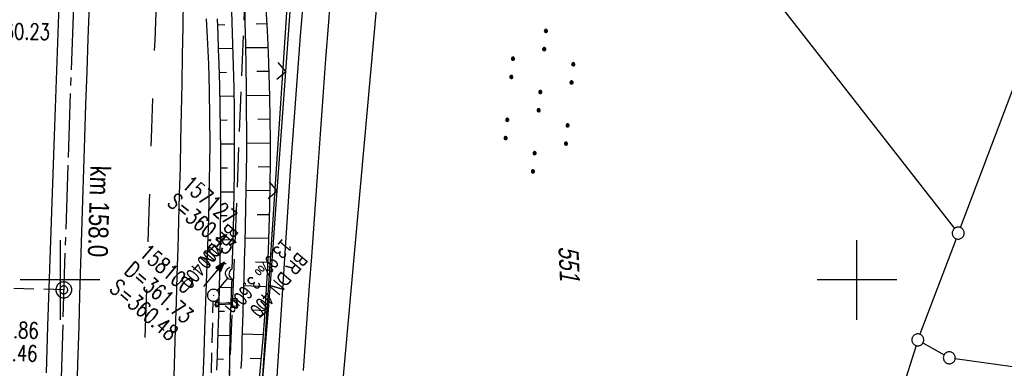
# Model space of a CAD drawing. Extents: x 510579 to 511204, y 466954 to 468018.
# Tile 34 of 48: x 510995 to 511119, y 467489 to 467533. Entities that reach past the tile are written whole.
import ezdxf

# ---------------------------------------------------------------- set-up
doc = ezdxf.new("R2010")
doc.units = 0
doc.header["$LTSCALE"] = 10
doc.header["$MEASUREMENT"] = 0
for name, pattern in [('ACHSE', [5.5, 4, -0.5, 0.5, -0.5]), ('LT00', [0]), ('LT02', [0.4, 0.2, -0.2]), ('LT05', [0.7, 0.5, -0.2]), ('LT12', [0.4, 0.3, -0.1]), ('LT17', [0.15, 0.1, -0.05]), ('STRICHLINIE2', [0.375, 0.25, -0.125])]:
    doc.linetypes.add(name, pattern=pattern)
doc.layers.get('0').update_dxf_attribs({"linetype": 'LT00'})
for name, color, linetype in [('--EK_FBR', 1, 'LT00'), ('--EK_Halt-Pfeil', 4, 'LT00'), ('--EK_Haltung', 7, 'STRICHLINIE2'), ('--EK_Haltung-Text', 140, 'LT00'), ('--EK_Schacht-Text', 5, 'LT00'), ('--EK_ST-93-1', 30, 'LT17'), ('--EL_DFK_AB_L', 21, 'LT00'), ('--EL_Halt-Pfeil', 4, 'LT00'), ('--EL_Haltung', 182, 'STRICHLINIE2'), ('--EL_Haltung-Text', 182, 'LT00'), ('-AX-093', 35, 'ACHSE'), ('-ST-93-1', 250, 'LT00'), ('-ST-93-5', 250, 'LT00'), ('DFK_AB_L', 21, 'LT00'), ('DFK_FLUR_NR', 250, 'LT00'), ('DFK_GZPKT', 250, 'LT00'), ('DFK_KATASTER', 250, 'LT00'), ('DFK_NUTZUNG', 250, 'LT00'), ('DL', 182, 'LT12'), ('DL_PFEIL', 201, 'LT00'), ('DL_TEXT', 182, 'LT00'), ('LSG', 61, 'LT05'), ('V100_AFBR_BAB', 250, 'LT00'), ('V100_BOESCH', 250, 'LT00'), ('V100_BOSCHUNG', 250, 'LT00'), ('V100_GRABEN', 250, 'LT00'), ('V100_KA_PRUF', 182, 'LT00'), ('V100_LD_MARK', 250, 'LT00'), ('V100_LG_MARK', 250, 'LT02'), ('V100_RASTER', 250, 'LT00'), ('V100_SCHILD_K', 1, 'LT00'), ('V100_UK_DURCH', 182, 'LT00'), ('V100_ZAUN', 40, 'LT00')]:
    doc.layers.add(name, color=color, linetype=linetype)
doc.styles.add('Arial Fett', font='txt', dxfattribs={"width": 0.8})
doc.styles.add('Haltungsbeschriftung', font='ARIAL.TTF', dxfattribs={"width": 0.75})
doc.styles.add('schachtbeschriftung', font='romans.shx', dxfattribs={"width": 0.75, "height": 2})
doc.styles.get("Standard").update_dxf_attribs({"font": 'ARIAL.TTF'})

# ---------------------------------------------------------------- blocks, each defined once
blk = doc.blocks.new('SYMB7010')
at = {"color": 0, "linetype": 'ByBlock'}
for points in [[(-0.031408, 0.499213), (-0.093728, 0.49134), (-0.15457, 0.475719), (-0.212975, 0.452595), (-0.268021, 0.422333), (-0.31884, 0.385411), (-0.36463, 0.342411), (-0.40467, 0.29401), (-0.438329, 0.240973), (-0.465074, 0.184136), (-0.484486, 0.124395), (-0.496256, 0.062692), (-0.5002, 0)], [(-0.5002, 0), (-0.496256, -0.062692), (-0.484486, -0.124395), (-0.465075, -0.184136), (-0.438329, -0.240973), (-0.404671, -0.29401), (-0.36463, -0.342411), (-0.31884, -0.385411), (-0.268021, -0.422333), (-0.212975, -0.452595), (-0.154571, -0.475719), (-0.093728, -0.49134), (-0.031408, -0.499213), (0.031408, -0.499213)], [(0.5002, 0), (0.496256, 0.062692), (0.484485, 0.124395), (0.465074, 0.184136), (0.438329, 0.240973), (0.40467, 0.29401), (0.36463, 0.342411), (0.31884, 0.385411), (0.268021, 0.422333), (0.212975, 0.452595), (0.15457, 0.475719), (0.093728, 0.49134), (0.031408, 0.499213), (-0.031408, 0.499213)], [(0.031408, -0.499213), (0.093728, -0.491341), (0.15457, -0.475719), (0.212975, -0.452595), (0.268021, -0.422333), (0.31884, -0.385411), (0.36463, -0.342411), (0.404671, -0.294011), (0.438329, -0.240974), (0.465075, -0.184136), (0.484486, -0.124395), (0.496256, -0.062692), (0.500201, 0)]]:
    blk.add_lwpolyline(points, dxfattribs=at)
blk = doc.blocks.new('SYMB7110')
at = {"color": 0, "linetype": 'ByBlock'}
for p, q in [((-0.515, 0.392919), (-0.515, 0.367081)), ((-0.51, 0.362895), (-0.51, 0.397105)), ((-0.505, 0.399164), (-0.505, 0.360836)), ((-0.5, 0.360204), (-0.5, 0.399796)), ((-0.495, 0.399164), (-0.495, 0.360836)), ((-0.49, 0.362895), (-0.49, 0.397105)), ((-0.485, 0.392919), (-0.485, 0.367081)), ((-0.48, 0.379874), (-0.48, 0.380145)), ((-0.285, 0.392919), (-0.285, 0.367081)), ((-0.28, 0.362895), (-0.28, 0.397105)), ((-0.275, 0.399164), (-0.275, 0.360836)), ((-0.27, 0.360204), (-0.27, 0.399796)), ((-0.265, 0.399164), (-0.265, 0.360836)), ((-0.26, 0.362895), (-0.26, 0.397105)), ((-0.255, 0.392919), (-0.255, 0.367081)), ((-0.25, 0.379874), (-0.25, 0.380146)), ((0.255, 0.392919), (0.255, 0.367081)), ((0.26, 0.362895), (0.26, 0.397105)), ((0.265, 0.399164), (0.265, 0.360836)), ((0.27, 0.360204), (0.27, 0.399796)), ((0.275, 0.399164), (0.275, 0.360836)), ((0.28, 0.362895), (0.28, 0.397105)), ((0.285, 0.392919), (0.285, 0.367081)), ((0.29, 0.379874), (0.29, 0.380145)), ((0.485, 0.392919), (0.485, 0.367081)), ((0.49, 0.362895), (0.49, 0.397105)), ((0.495, 0.399164), (0.495, 0.360836)), ((0.5, 0.360204), (0.5, 0.399796)), ((0.505, 0.399164), (0.505, 0.360836)), ((0.51, 0.362895), (0.51, 0.397105)), ((0.515, 0.392919), (0.515, 0.367081)), ((0.52, 0.379874), (0.52, 0.380146)), ((-0.9, 0.012919), (-0.9, -0.012919)), ((-0.895, -0.017106), (-0.895, 0.017105)), ((-0.89, 0.019164), (-0.89, -0.019164)), ((-0.885, -0.019797), (-0.885, 0.019796)), ((-0.88, 0.019164), (-0.88, -0.019164)), ((-0.875, -0.017106), (-0.875, 0.017105)), ((-0.87, 0.012919), (-0.87, -0.012919)), ((-0.865, -0.000126), (-0.865, 0.000145)), ((-0.67, 0.012919), (-0.67, -0.012919)), ((-0.665, -0.017106), (-0.665, 0.017105)), ((-0.66, 0.019164), (-0.66, -0.019164)), ((-0.655, -0.019797), (-0.655, 0.019796)), ((-0.65, 0.019164), (-0.65, -0.019164)), ((-0.645, -0.017106), (-0.645, 0.017105)), ((-0.64, 0.012919), (-0.64, -0.012919)), ((-0.635, -0.000126), (-0.635, 0.000145)), ((-0.13, 0.012919), (-0.13, -0.012919)), ((-0.125, -0.017105), (-0.125, 0.017105)), ((-0.12, 0.019164), (-0.12, -0.019164)), ((-0.115, -0.019796), (-0.115, 0.019796)), ((-0.11, 0.019164), (-0.11, -0.019164)), ((-0.105, -0.017105), (-0.105, 0.017105)), ((-0.1, 0.012919), (-0.1, -0.012919)), ((-0.095, -0.000126), (-0.095, 0.000146)), ((0.1, 0.012919), (0.1, -0.012919)), ((0.105, -0.017105), (0.105, 0.017105)), ((0.11, 0.019164), (0.11, -0.019164)), ((0.115, -0.019796), (0.115, 0.019796)), ((0.12, 0.019164), (0.12, -0.019164)), ((0.125, -0.017105), (0.125, 0.017105)), ((0.13, 0.012919), (0.13, -0.012919)), ((0.135, -0.000126), (0.135, 0.000146)), ((0.64, 0.012919), (0.64, -0.012919)), ((0.645, -0.017105), (0.645, 0.017105)), ((0.65, 0.019164), (0.65, -0.019164)), ((0.655, -0.019796), (0.655, 0.019796)), ((0.66, 0.019164), (0.66, -0.019164)), ((0.665, -0.017105), (0.665, 0.017105)), ((0.67, 0.012919), (0.67, -0.012919)), ((0.675, -0.000126), (0.675, 0.000146)), ((0.87, 0.012919), (0.87, -0.012919)), ((0.875, -0.017105), (0.875, 0.017105)), ((0.88, 0.019164), (0.88, -0.019164)), ((0.885, -0.019796), (0.885, 0.019796)), ((0.89, 0.019164), (0.89, -0.019164)), ((0.895, -0.017105), (0.895, 0.017105)), ((0.9, 0.012919), (0.9, -0.012919)), ((0.905, -0.000126), (0.905, 0.000146)), ((-0.515, -0.367081), (-0.515, -0.392919)), ((-0.51, -0.397105), (-0.51, -0.362895)), ((-0.505, -0.360836), (-0.505, -0.399164)), ((-0.5, -0.399796), (-0.5, -0.360204)), ((-0.495, -0.360836), (-0.495, -0.399164)), ((-0.49, -0.397106), (-0.49, -0.362895)), ((-0.485, -0.367081), (-0.485, -0.392919)), ((-0.285, -0.367081), (-0.285, -0.392919)), ((-0.28, -0.397105), (-0.28, -0.362895)), ((-0.275, -0.360836), (-0.275, -0.399164)), ((-0.27, -0.399796), (-0.27, -0.360204)), ((-0.265, -0.360836), (-0.265, -0.399164)), ((-0.26, -0.397105), (-0.26, -0.362895)), ((-0.255, -0.367081), (-0.255, -0.392919)), ((0.255, -0.367081), (0.255, -0.392919)), ((0.26, -0.397105), (0.26, -0.362895)), ((0.265, -0.360836), (0.265, -0.399164)), ((0.27, -0.399796), (0.27, -0.360204)), ((0.275, -0.360836), (0.275, -0.399164)), ((0.28, -0.397105), (0.28, -0.362895)), ((0.285, -0.367081), (0.285, -0.392919)), ((0.485, -0.367081), (0.485, -0.392919)), ((0.49, -0.397105), (0.49, -0.362895)), ((0.495, -0.360836), (0.495, -0.399164)), ((0.5, -0.399796), (0.5, -0.360204)), ((0.505, -0.360836), (0.505, -0.399164)), ((0.51, -0.397105), (0.51, -0.362895)), ((0.515, -0.367081), (0.515, -0.392919)), ((-0.48, -0.380126), (-0.48, -0.379855)), ((-0.25, -0.380126), (-0.25, -0.379855)), ((0.29, -0.380126), (0.29, -0.379855)), ((0.52, -0.380126), (0.52, -0.379855))]:
    blk.add_line(p, q, dxfattribs=at)
for points in [[(-0.48, 0.38), (-0.481981, 0.388678), (-0.48753, 0.395637), (-0.49555, 0.399499), (-0.50445, 0.399499), (-0.51247, 0.395637), (-0.518019, 0.388678), (-0.52, 0.38), (-0.518019, 0.371322), (-0.51247, 0.364363), (-0.50445, 0.360501), (-0.49555, 0.360501), (-0.48753, 0.364363), (-0.481981, 0.371322), (-0.48, 0.38)], [(-0.25, 0.38), (-0.251981, 0.388678), (-0.25753, 0.395637), (-0.26555, 0.399499), (-0.27445, 0.399499), (-0.28247, 0.395637), (-0.288019, 0.388678), (-0.29, 0.38), (-0.288019, 0.371322), (-0.28247, 0.364363), (-0.27445, 0.360501), (-0.26555, 0.360501), (-0.25753, 0.364363), (-0.251981, 0.371322), (-0.25, 0.38)], [(0.29, 0.38), (0.288019, 0.388678), (0.28247, 0.395637), (0.27445, 0.399499), (0.26555, 0.399499), (0.25753, 0.395637), (0.251981, 0.388678), (0.25, 0.38), (0.251981, 0.371322), (0.25753, 0.364363), (0.26555, 0.360501), (0.27445, 0.360501), (0.28247, 0.364363), (0.288019, 0.371322), (0.29, 0.38)], [(0.52, 0.38), (0.518019, 0.388678), (0.51247, 0.395637), (0.50445, 0.399499), (0.495549, 0.399499), (0.48753, 0.395637), (0.481981, 0.388678), (0.48, 0.38), (0.481981, 0.371322), (0.48753, 0.364363), (0.495549, 0.360501), (0.50445, 0.360501), (0.51247, 0.364363), (0.518019, 0.371322), (0.52, 0.38)], [(-0.865, 0), (-0.866981, 0.008678), (-0.87253, 0.015637), (-0.88055, 0.019498), (-0.88945, 0.019498), (-0.89747, 0.015637), (-0.903019, 0.008678), (-0.905, 0)], [(-0.905, 0), (-0.903019, -0.008678), (-0.89747, -0.015637), (-0.88945, -0.019499), (-0.88055, -0.019499), (-0.87253, -0.015637), (-0.866981, -0.008678), (-0.865, 0)], [(-0.635, 0), (-0.636981, 0.008678), (-0.64253, 0.015637), (-0.65055, 0.019498), (-0.65945, 0.019498), (-0.66747, 0.015637), (-0.673019, 0.008678), (-0.675, 0)], [(-0.675, 0), (-0.673019, -0.008678), (-0.66747, -0.015637), (-0.65945, -0.019499), (-0.65055, -0.019499), (-0.64253, -0.015637), (-0.636981, -0.008678), (-0.635, 0)], [(-0.095, 0), (-0.096981, 0.008678), (-0.10253, 0.015637), (-0.11055, 0.019499), (-0.11945, 0.019499), (-0.12747, 0.015637), (-0.133019, 0.008678), (-0.135, 0)], [(-0.135, 0), (-0.133019, -0.008678), (-0.12747, -0.015637), (-0.11945, -0.019499), (-0.11055, -0.019499), (-0.10253, -0.015637), (-0.096981, -0.008678), (-0.095, 0)], [(0.135, 0), (0.133019, 0.008678), (0.12747, 0.015637), (0.11945, 0.019499), (0.11055, 0.019499), (0.10253, 0.015637), (0.096981, 0.008678), (0.095, 0)], [(0.095, 0), (0.096981, -0.008678), (0.10253, -0.015637), (0.11055, -0.019499), (0.11945, -0.019499), (0.12747, -0.015637), (0.133019, -0.008678), (0.135, 0)], [(0.675, 0), (0.673019, 0.008678), (0.66747, 0.015637), (0.65945, 0.019499), (0.65055, 0.019499), (0.64253, 0.015637), (0.636981, 0.008678), (0.635, 0)], [(0.635, 0), (0.636981, -0.008678), (0.64253, -0.015637), (0.65055, -0.019499), (0.65945, -0.019499), (0.66747, -0.015637), (0.673019, -0.008678), (0.675, 0)], [(0.905, 0), (0.903019, 0.008678), (0.89747, 0.015637), (0.88945, 0.019499), (0.88055, 0.019499), (0.87253, 0.015637), (0.866981, 0.008678), (0.865, 0)], [(0.865, 0), (0.866981, -0.008678), (0.87253, -0.015637), (0.88055, -0.019499), (0.88945, -0.019499), (0.89747, -0.015637), (0.903019, -0.008678), (0.905, 0)], [(-0.48, -0.38), (-0.481981, -0.371322), (-0.48753, -0.364363), (-0.49555, -0.360501), (-0.50445, -0.360501), (-0.51247, -0.364363), (-0.518019, -0.371322), (-0.52, -0.38), (-0.518019, -0.388678), (-0.51247, -0.395637), (-0.50445, -0.399499), (-0.49555, -0.399499), (-0.48753, -0.395637), (-0.481981, -0.388678), (-0.48, -0.38)], [(-0.25, -0.38), (-0.251981, -0.371322), (-0.25753, -0.364363), (-0.26555, -0.360501), (-0.27445, -0.360501), (-0.28247, -0.364363), (-0.288019, -0.371322), (-0.29, -0.38), (-0.288019, -0.388678), (-0.28247, -0.395637), (-0.27445, -0.399499), (-0.26555, -0.399499), (-0.25753, -0.395637), (-0.251981, -0.388678), (-0.25, -0.38)], [(0.29, -0.38), (0.288019, -0.371322), (0.28247, -0.364363), (0.27445, -0.360501), (0.26555, -0.360501), (0.25753, -0.364363), (0.251981, -0.371322), (0.25, -0.38), (0.251981, -0.388678), (0.25753, -0.395637), (0.26555, -0.399499), (0.27445, -0.399499), (0.28247, -0.395637), (0.288019, -0.388678), (0.29, -0.38)], [(0.52, -0.38), (0.518019, -0.371322), (0.51247, -0.364363), (0.50445, -0.360501), (0.495549, -0.360501), (0.48753, -0.364363), (0.481981, -0.371322), (0.48, -0.38), (0.481981, -0.388678), (0.48753, -0.395637), (0.495549, -0.399499), (0.50445, -0.399499), (0.51247, -0.395637), (0.518019, -0.388678), (0.52, -0.38)]]:
    blk.add_lwpolyline(points, dxfattribs=at)
blk = doc.blocks.new('SYMB0003')
at = {"color": 0, "linetype": 'ByBlock'}
for p, q in [((-0.015712, 0), (0.010166, 0.012015)), ((0, -0.021257), (-0.015712, 0)), ((0.010166, 0.012015), (0, -0.021257))]:
    blk.add_line(p, q, dxfattribs=at)
for points in [[(-0.031395, 0.499013), (-0.093691, 0.491144), (-0.154509, 0.475528), (-0.21289, 0.452414), (-0.267913, 0.422164), (-0.318712, 0.385257), (-0.364484, 0.342274), (-0.404509, 0.293893), (-0.438154, 0.240877), (-0.464888, 0.184062), (-0.484292, 0.124345), (-0.496058, 0.062667), (-0.5, 0)], [(-0.5, 0), (-0.496058, -0.062667), (-0.484292, -0.124345), (-0.464888, -0.184062), (-0.438154, -0.240877), (-0.404509, -0.293893), (-0.364485, -0.342274), (-0.318712, -0.385257), (-0.267914, -0.422164), (-0.21289, -0.452414), (-0.154509, -0.475529), (-0.093691, -0.491144), (-0.031395, -0.499014), (0.031395, -0.499014)], [(0.5, 0), (0.496057, 0.062667), (0.484292, 0.124345), (0.464888, 0.184062), (0.438153, 0.240877), (0.404509, 0.293893), (0.364484, 0.342274), (0.318712, 0.385257), (0.267913, 0.422164), (0.21289, 0.452414), (0.154509, 0.475528), (0.093691, 0.491144), (0.031395, 0.499013), (-0.031395, 0.499013)], [(0.031395, -0.499014), (0.093691, -0.491144), (0.154509, -0.475529), (0.21289, -0.452414), (0.267914, -0.422164), (0.318712, -0.385257), (0.364485, -0.342274), (0.404509, -0.293893), (0.438154, -0.240877), (0.464889, -0.184062), (0.484292, -0.124345), (0.496058, -0.062667), (0.5, 0)]]:
    blk.add_lwpolyline(points, dxfattribs=at)
blk = doc.blocks.new('SYMB1263')
at = {"color": 0, "linetype": 'ByBlock'}
for p, q in [((0.014231, 0.098982), (-0.014231, 0.098982)), ((-0.014231, -0.098982), (0.014232, -0.098982))]:
    blk.add_line(p, q, dxfattribs=at)
for points in [[(0, 0.1), (0, 0.75), (0.18, 0.75), (0.18, 1), (-0.18, 1), (-0.18, 0.75), (0, 0.75)], [(-0.014231, 0.098982), (-0.041542, 0.090963), (-0.065486, 0.075575), (-0.084125, 0.054064), (-0.095949, 0.028173), (-0.1, 0)], [(-0.1, 0), (-0.095949, -0.028173), (-0.084125, -0.054064), (-0.065486, -0.075575), (-0.041541, -0.090963), (-0.014231, -0.098982)], [(0.1, 0), (0.095949, 0.028173), (0.084125, 0.054064), (0.065486, 0.075575), (0.041541, 0.090963), (0.014231, 0.098982)], [(0.014232, -0.098982), (0.041542, -0.090963), (0.065486, -0.075575), (0.084125, -0.054064), (0.095949, -0.028173), (0.1, 0)]]:
    blk.add_lwpolyline(points, dxfattribs=at)
blk = doc.blocks.new('SYMB0024')
at = {"color": 0, "linetype": 'ByBlock'}
for p, q in [((-0.5, 0.5), (0, 0)), ((0, 0), (0.5, 0.5))]:
    blk.add_line(p, q, dxfattribs=at)
blk = doc.blocks.new('SYMB1107')
at = {"color": 0, "linetype": 'ByBlock'}
for points in [[(-0.2, 0), (-0.196157, 0.039018), (-0.184776, 0.076537), (-0.166294, 0.111114), (-0.141421, 0.141421), (-0.111114, 0.166294), (-0.076537, 0.184776), (-0.039018, 0.196157), (0, 0.2)], [(0, 0.2), (0.039018, 0.196157), (0.076537, 0.184776), (0.111114, 0.166294), (0.141421, 0.141421), (0.166294, 0.111114), (0.184776, 0.076537), (0.196157, 0.039018), (0.2, 0)]]:
    blk.add_lwpolyline(points, dxfattribs=at)
blk = doc.blocks.new('SYMB0070')
at = {"color": 0, "linetype": 'ByBlock'}
for p, q in [((-0.5, 0), (0.2, 0)), ((0.5, 0), (0.2, 0.1)), ((0.2, 0.1), (0.2, 0)), ((0.468, 0), (0.21, 0.086)), ((0.21, 0.086), (0.21, -0.086)), ((0.21, -0.086), (0.468, 0)), ((0.22, -0.072), (0.437, 0)), ((0.23, -0.058), (0.405, 0)), ((0.24, -0.045), (0.374, 0)), ((0.342, 0), (0.25, 0.031)), ((0.25, 0.031), (0.25, -0.031)), ((0.25, -0.031), (0.342, 0)), ((0.26, -0.017), (0.31, 0)), ((0.27, -0.003), (0.279, 0))]:
    blk.add_line(p, q, dxfattribs=at)
for points in [[(0.2, 0), (0.2, -0.1), (0.5, 0)], [(0.437, 0), (0.22, 0.072), (0.22, -0.072)], [(0.405, 0), (0.23, 0.058), (0.23, -0.058)], [(0.374, 0), (0.24, 0.045), (0.24, -0.045)], [(0.31, 0), (0.26, 0.017), (0.26, -0.017)], [(0.279, 0), (0.27, 0.003), (0.27, -0.003)]]:
    blk.add_lwpolyline(points, dxfattribs=at)
blk = doc.blocks.new('SYMB2')
at = {"color": 0, "linetype": 'ByBlock', "flags": 128}
for points in [[(-0.031395, 0.499013), (-0.093691, 0.491144), (-0.154509, 0.475528), (-0.21289, 0.452414), (-0.267913, 0.422164), (-0.318712, 0.385257), (-0.364484, 0.342274), (-0.404509, 0.293893), (-0.438154, 0.240877), (-0.464888, 0.184062), (-0.484292, 0.124345), (-0.496058, 0.062667), (-0.5, 0)], [(-0.5, 0), (-0.496058, -0.062667), (-0.484292, -0.124345), (-0.464888, -0.184062), (-0.438154, -0.240877), (-0.404509, -0.293893), (-0.364485, -0.342274), (-0.318712, -0.385257), (-0.267914, -0.422164), (-0.21289, -0.452414), (-0.154509, -0.475529), (-0.093691, -0.491144), (-0.031395, -0.499014), (0.031395, -0.499014)], [(0.5, 0), (0.496057, 0.062667), (0.484292, 0.124345), (0.464888, 0.184062), (0.438153, 0.240877), (0.404509, 0.293893), (0.364484, 0.342274), (0.318712, 0.385257), (0.267913, 0.422164), (0.21289, 0.452414), (0.154509, 0.475528), (0.093691, 0.491144), (0.031395, 0.499013), (-0.031395, 0.499013)], [(0.031395, -0.499014), (0.093691, -0.491144), (0.154509, -0.475529), (0.21289, -0.452414), (0.267914, -0.422164), (0.318712, -0.385257), (0.364485, -0.342274), (0.404509, -0.293893), (0.438154, -0.240877), (0.464889, -0.184062), (0.484292, -0.124345), (0.496058, -0.062667), (0.5, 0)]]:
    blk.add_lwpolyline(points, dxfattribs=at)

msp = doc.modelspace()

# ---------------------------------------------------------------- linework, layer by layer
at = {"layer": '--EK_FBR'}
for points in [[(510998.31, 467488.33), (510998.48, 467494.21), (510998.63, 467498.98), (510998.79, 467503.75), (510998.95, 467508.53), (510999.12, 467513.3), (510999.29, 467518.07), (510999.59, 467526.27), (510999.89, 467534.46)], [(511003.66, 467534.42), (511003.5, 467530.28), (511003.34, 467526.13), (511003.19, 467521.98), (511003.05, 467517.84), (511002.92, 467513.89), (511002.8, 467509.94), (511002.68, 467505.99), (511002.56, 467502.04), (511002.45, 467498.09), (511002.34, 467494.14), (511002.2, 467489.43), (511002.07, 467484.71)], [(511017.97, 467487.74), (511018.06, 467490.79), (511018.15, 467493.84), (511018.23, 467496.15), (511018.32, 467498.47), (511018.4, 467500.78), (511018.49, 467503.1), (511018.57, 467505.41), (511018.65, 467507.73), (511018.71, 467510.04), (511018.77, 467512.36), (511018.8, 467514.67), (511018.82, 467516.99), (511018.81, 467520.35), (511018.75, 467523.7), (511018.65, 467527.06), (511018.5, 467530.42), (511018.37, 467532.75)]]:
    msp.add_lwpolyline(points, dxfattribs=at)
at = {"layer": '--EK_Haltung'}
for p, q in [((511019.73, 467498.64), (511021.09, 467500.25)), ((511017.92, 467447.12), (511019.22, 467497.32))]:
    msp.add_line(p, q, dxfattribs=at)
at = {"layer": '--EK_ST-93-1', "ltscale": 2.5}
msp.add_line((511000.46, 467498.75), (510960.48, 467499.86), dxfattribs=at)
at = {"layer": '--EL_DFK_AB_L'}
msp.add_line((511036.7, 467659.6), (511022.85, 467449.2), dxfattribs=at)
at = {"layer": '--EL_Haltung'}
for p, q in [((511019.73, 467498.64), (511021.09, 467500.25)), ((511017.92, 467447.12), (511019.22, 467497.32))]:
    msp.add_line(p, q, dxfattribs=at)
at = {"layer": '-AX-093', "ltscale": 0.2}
msp.add_lwpolyline([(511006.18, 467634.26), (511005.16, 467614.29), (511004.19, 467594.31), (511003.29, 467574.33), (511002.44, 467554.35), (511001.67, 467534.36), (511000.96, 467514.37), (511000.33, 467494.38), (510999.77, 467474.39), (510999.55, 467465.66), (510999.11, 467445.67), (510998.75, 467425.67), (510998.46, 467405.67), (510998.26, 467385.67), (510998.13, 467365.67), (510998.09, 467345.67), (510998.13, 467325.67), (510998.24, 467305.68), (510998.44, 467285.68), (510998.72, 467265.68), (510999.07, 467245.68), (510999.51, 467225.69), (511000.02, 467205.69), (511000.62, 467185.7)], dxfattribs=at)
at = {"layer": 'DFK_AB_L'}
msp.add_line((511036.7, 467659.6), (511022.85, 467449.2), dxfattribs=at)
at = {"layer": 'DFK_KATASTER'}
for p, q in [((511054.93, 467579.65), (511112.26, 467506.46)), ((511112.99, 467506.57), (511131.55, 467555.57)), ((511034.48, 467475.96), (511039.77, 467534.38)), ((511112.45, 467505.17), (511107.92, 467493.18)), ((511108.3, 467492.11), (511110.95, 467490.6)), ((511107.43, 467491.76), (511089.17, 467433.43)), ((511112.34, 467490.13), (511149.79, 467484.89))]:
    msp.add_line(p, q, dxfattribs=at)
at = {"layer": 'DL'}
msp.add_line((511019.73, 467498.64), (511021.09, 467500.25), dxfattribs=at)
at = {"layer": 'LSG', "flags": 128}
msp.add_lwpolyline([(511028.44, 466972.99), (511028.34, 466978.08), (511018.87, 467147.48), (511017.13, 467385.28), (511031.01, 467728.06), (511042.32, 467899.59)], dxfattribs=at)
at = {"layer": 'V100_AFBR_BAB'}
for points in [[(511030.54, 467488.62), (511030.81, 467492.19), (511031.07, 467495.75), (511031.32, 467499.32), (511031.58, 467502.89), (511031.83, 467506.46), (511032.08, 467510.03), (511032.33, 467513.6), (511032.67, 467518.3), (511033.01, 467522.99), (511033.36, 467527.68), (511033.71, 467532.37), (511034.06, 467537.06)], [(510998.31, 467488.33), (510998.48, 467494.21), (510998.63, 467498.98), (510998.79, 467503.75), (510998.95, 467508.53), (510999.12, 467513.3), (510999.29, 467518.07), (510999.59, 467526.27), (510999.89, 467534.46)], [(511003.66, 467534.42), (511003.5, 467530.28), (511003.34, 467526.13), (511003.19, 467521.98), (511003.05, 467517.84), (511002.92, 467513.89), (511002.8, 467509.94), (511002.68, 467505.99), (511002.56, 467502.04), (511002.45, 467498.09), (511002.34, 467494.14), (511002.2, 467489.43), (511002.07, 467484.71)], [(511030.41, 467533.99), (511030.15, 467530.61), (511029.88, 467527.22), (511029.62, 467523.84), (511029.37, 467520.46), (511029.12, 467517.08), (511028.88, 467513.7), (511028.67, 467510.47), (511028.46, 467507.24), (511028.25, 467504.01), (511028.05, 467500.78), (511027.84, 467497.55), (511027.63, 467494.33), (511027.41, 467491.1), (511027.18, 467487.87)], [(511017.97, 467487.74), (511018.06, 467490.79), (511018.15, 467493.84), (511018.23, 467496.15), (511018.32, 467498.47), (511018.4, 467500.78), (511018.49, 467503.1), (511018.57, 467505.41), (511018.65, 467507.73), (511018.71, 467510.04), (511018.77, 467512.36), (511018.8, 467514.67), (511018.82, 467516.99), (511018.81, 467520.35), (511018.75, 467523.7), (511018.65, 467527.06), (511018.5, 467530.42), (511018.37, 467532.75)]]:
    msp.add_lwpolyline(points, dxfattribs=at)
at = {"layer": 'V100_BOESCH'}
msp.add_lwpolyline([(511019.68, 467488.7), (511019.74, 467490.47), (511019.8, 467492.24), (511019.91, 467495.66), (511020, 467499.09), (511020.08, 467502.51), (511020.14, 467505.93), (511020.17, 467509.35), (511020.18, 467512.77), (511020.17, 467516.19), (511020.14, 467518.91), (511020.09, 467521.62), (511020.03, 467524.33), (511019.96, 467527.05), (511019.9, 467528.94), (511019.83, 467530.83), (511019.76, 467532.73)], dxfattribs=at)
msp.add_arc((510725.62, 467516.17), 300.78, 352.8852, 9.7221, dxfattribs=at)
at = {"layer": 'V100_BOSCHUNG'}
for p, q in [((511019.79, 467532.01), (511020.68, 467532.05)), ((511025.98, 467532.1), (511024.62, 467532.06)), ((511019.9, 467529.03), (511021.67, 467529.08)), ((511026.12, 467529.12), (511023.3, 467529.11)), ((511019.99, 467526.03), (511020.87, 467526.05)), ((511026.23, 467526.13), (511024.69, 467526.12)), ((511020.06, 467523.04), (511021.81, 467523.07)), ((511026.32, 467523.14), (511023.39, 467523.1)), ((511020.12, 467520.04), (511020.98, 467520.06)), ((511026.37, 467520.14), (511024.83, 467520.12)), ((511020.16, 467517.05), (511021.86, 467517.07)), ((511026.4, 467517.15), (511023.42, 467517.09)), ((511020.18, 467514.05), (511021.01, 467514.06)), ((511026.39, 467514.16), (511024.85, 467514.18)), ((511020.18, 467511.06), (511021.81, 467511.05)), ((511026.36, 467511.17), (511023.37, 467511.21)), ((511026.29, 467508.18), (511024.75, 467508.17)), ((511020.16, 467508.07), (511020.95, 467508.06)), ((511020.12, 467505.07), (511021.67, 467505.04)), ((511026.2, 467505.18), (511023.24, 467505.24)), ((511020.07, 467502.07), (511020.83, 467502.06)), ((511026.07, 467502.17), (511024.53, 467502.21)), ((511020, 467499.08), (511021.49, 467499.04)), ((511025.92, 467499.15), (511023.07, 467499.24)), ((511019.92, 467496.08), (511020.65, 467496.06)), ((511025.73, 467496.14), (511024.2, 467496.19)), ((511019.83, 467493.09), (511021.3, 467493.03)), ((511025.51, 467493.12), (511022.89, 467493.19)), ((511019.72, 467490.09), (511020.49, 467490.06)), ((511025.27, 467490.09), (511023.86, 467490.14))]:
    msp.add_line(p, q, dxfattribs=at)
at = {"layer": 'V100_GRABEN'}
for points in [[(511021.48, 467535.05), (511021.57, 467532.31), (511021.65, 467529.57), (511021.73, 467526.83), (511021.79, 467524.09), (511021.83, 467521.35), (511021.86, 467518.62), (511021.86, 467515.88), (511021.84, 467513.45), (511021.8, 467511.03), (511021.76, 467508.6), (511021.7, 467506.18), (511021.63, 467503.75), (511021.56, 467501.33), (511021.4, 467501.21), (511021.28, 467501.05), (511021.2, 467500.86), (511021.19, 467500.66), (511021.22, 467500.51), (511021.29, 467500.38), (511021.4, 467500.27), (511021.54, 467500.2), (511021.47, 467498.6), (511021.41, 467497), (511021.36, 467495.4), (511021.32, 467493.8), (511021.29, 467492.37), (511021.26, 467490.95), (511021.24, 467489.52), (511021.21, 467488.1)], [(511022.74, 467488.9), (511022.79, 467490.09), (511022.83, 467491.28), (511022.86, 467492.46), (511022.9, 467493.65), (511022.97, 467495.8), (511023.03, 467497.98), (511023.1, 467500.17), (511023.16, 467502.38), (511023.22, 467504.6), (511023.28, 467506.83), (511023.33, 467509.06), (511023.37, 467511.3), (511023.4, 467513.54), (511023.42, 467515.77), (511023.42, 467518.53), (511023.41, 467521.29), (511023.38, 467524.03), (511023.34, 467526.78), (511023.3, 467529.52), (511023.24, 467532.25), (511023.19, 467534.99)]]:
    msp.add_lwpolyline(points, dxfattribs=at)
at = {"layer": 'V100_LD_MARK'}
msp.add_lwpolyline([(511014.31, 467487.89), (511014.49, 467493.82), (511014.59, 467497.21), (511014.7, 467500.59), (511014.8, 467503.97), (511014.9, 467507.36), (511015, 467510.74), (511015.09, 467514.12), (511015.17, 467517.51), (511015.25, 467521.06), (511015.32, 467524.61), (511015.38, 467528.17), (511015.44, 467531.72), (511015.5, 467535.28)], dxfattribs=at)
at = {"layer": 'V100_LG_MARK', "ltscale": 3, "flags": 128}
msp.add_lwpolyline([(511008.66, 467312.8), (511008.65, 467318.79), (511008.64, 467324.77), (511008.63, 467330.76), (511008.63, 467336.4), (511008.63, 467342.05), (511008.63, 467347.7), (511008.64, 467353.34), (511008.64, 467358.72), (511008.65, 467364.1), (511008.67, 467369.48), (511008.69, 467374.85), (511008.71, 467380.23), (511008.74, 467385.05), (511008.78, 467389.87), (511008.82, 467394.69), (511008.86, 467399.51), (511008.91, 467404.25), (511008.95, 467408.99), (511009, 467413.74), (511009.06, 467418.48), (511009.12, 467423.22), (511009.2, 467428), (511009.28, 467432.78), (511009.37, 467437.56), (511009.46, 467442.34), (511009.56, 467447.12), (511009.65, 467451.78), (511009.75, 467456.44), (511009.85, 467461.1), (511009.96, 467465.76), (511010.07, 467470.42), (511010.22, 467476.32), (511010.38, 467482.21), (511010.54, 467488.11), (511010.72, 467494.01), (511010.96, 467501.92), (511011.21, 467509.82), (511011.48, 467517.73), (511011.69, 467523.88), (511011.91, 467530.04), (511012.14, 467536.19), (511012.37, 467542.35), (511012.56, 467547.1), (511012.75, 467551.86), (511012.95, 467556.62), (511013.15, 467561.37), (511013.35, 467566.13), (511013.55, 467570.76), (511013.75, 467575.39), (511013.95, 467580.02), (511014.15, 467584.66), (511014.36, 467589.29), (511014.55, 467593.23), (511014.74, 467597.17), (511014.93, 467601.11), (511015.12, 467605.05), (511015.31, 467608.99), (511015.5, 467612.93), (511015.68, 467616.78), (511015.87, 467620.63), (511016.05, 467624.48), (511016.23, 467628.33), (511016.41, 467632.18), (511016.6, 467636.03), (511016.9, 467642.01), (511017.21, 467647.99), (511017.53, 467653.97), (511017.86, 467659.95), (511018.17, 467665.48), (511018.48, 467671.01), (511018.8, 467676.55), (511019.14, 467682.49), (511019.49, 467688.44), (511019.68, 467691.77), (511019.88, 467695.11), (511020.08, 467698.45), (511020.28, 467701.79), (511020.5, 467705.3), (511020.72, 467708.82), (511020.94, 467712.34), (511021.17, 467715.85), (511021.4, 467719.37), (511021.71, 467724.18), (511022.02, 467728.99), (511022.33, 467733.8), (511022.65, 467738.61), (511022.96, 467743.43), (511023.36, 467749.39), (511023.77, 467755.35), (511024.17, 467761.31), (511024.58, 467767.27), (511025, 467773.23)], dxfattribs=at)
at = {"layer": 'V100_RASTER'}
for p, q in [((511000, 467505), (511000, 467495)), ((511100, 467495), (511100, 467505)), ((511005, 467500), (510995, 467500)), ((511105, 467500), (511095, 467500))]:
    msp.add_line(p, q, dxfattribs=at)
at = {"layer": 'V100_ZAUN'}
for p, q in [((511028.33, 467526.14), (511029.41, 467541.11)), ((511027.25, 467511.18), (511028.33, 467526.14)), ((511024.93, 467481.27), (511026.14, 467496.23))]:
    msp.add_line(p, q, dxfattribs=at)
msp.add_lwpolyline([(511026.14, 467496.23), (511026.5, 467500.67), (511027.25, 467511.18)], dxfattribs=at)

# ---------------------------------------------------------------- block references
at = {"layer": '--EK_Halt-Pfeil', "xscale": 3.999999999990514, "yscale": 4, "zscale": 4, "rotation": 49.7478999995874}
msp.add_blockref('SYMB0070', (511019.32, 467500.68), dxfattribs=at)
at = {"layer": '--EL_Halt-Pfeil', "xscale": 3.999999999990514, "yscale": 4, "zscale": 4, "rotation": 49.7478999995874}
msp.add_blockref('SYMB0070', (511019.32, 467500.68), dxfattribs=at)
at = {"layer": '-ST-93-1', "rotation": 274.1956499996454}
msp.add_blockref('SYMB2', (511000.46, 467498.75), dxfattribs=at)
at = {"layer": '-ST-93-5', "xscale": 1.999999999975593, "yscale": 2, "zscale": 2, "rotation": 274.1956499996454}
msp.add_blockref('SYMB2', (511000.46, 467498.75), dxfattribs=at)
at = {"layer": 'DFK_GZPKT', "xscale": 1.500000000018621, "yscale": 1.5, "zscale": 1.5, "rotation": 264.7377099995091}
for p in [(511112.72, 467505.87), (511107.65, 467492.48), (511111.6, 467490.23)]:
    msp.add_blockref('SYMB7010', p, dxfattribs=at)
at = {"layer": 'DFK_NUTZUNG', "xscale": 9.999999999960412, "yscale": 10, "zscale": 10, "rotation": 264.7377000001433}
msp.add_blockref('SYMB7110', (511060.16, 467522.42), dxfattribs=at)
at = {"layer": 'DL_PFEIL', "xscale": 3.999999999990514, "yscale": 4, "zscale": 4, "rotation": 49.7478999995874}
msp.add_blockref('SYMB0070', (511019.32, 467500.68), dxfattribs=at)
at = {"layer": 'V100_KA_PRUF', "xscale": 1.499999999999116, "yscale": 1.5, "zscale": 1.5, "rotation": 272.6154099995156}
msp.add_blockref('SYMB0003', (511019.24, 467498.07), dxfattribs=at)
at = {"layer": 'V100_SCHILD_K', "xscale": 2.499999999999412, "yscale": 2.5, "zscale": 2.5, "rotation": 272.6154099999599}
for p in [(511019.68, 467496.9), (511019.73, 467497.08)]:
    msp.add_blockref('SYMB1263', p, dxfattribs=at)
at = {"layer": 'V100_UK_DURCH', "xscale": 4.000000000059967, "yscale": 4, "zscale": 4, "rotation": 107.1568917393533}
msp.add_blockref('SYMB1107', (511021.57, 467500.82), dxfattribs=at)
at = {"layer": 'V100_ZAUN', "yscale": 2.099999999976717, "zscale": 2.1}
for p, xscale, rotation in [((511028.33, 467526.14), 2.099999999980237, 85.88555000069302), ((511027.25, 467511.18), 2.099999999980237, 85.88555000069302), ((511026.14, 467496.23), 2.100000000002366, 85.39236999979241)]:
    msp.add_blockref('SYMB0024', p, dxfattribs=dict(at, xscale=xscale, rotation=rotation))

# ---------------------------------------------------------------- texts
at = {"layer": '--EK_Haltung-Text', "style": 'Haltungsbeschriftung', "width": 0.75}
for s, p in [('13.9‰ 3.60m', (511027.9, 467505.25)), ('BR DN 400', (511029.85, 467503.59))]:
    msp.add_text(s, height=1.8, rotation=-130.2521, dxfattribs=at).set_placement(p)
at = {"layer": '--EK_Schacht-Text', "style": 'schachtbeschriftung', "width": 0.75}
for s, rotation, p in [('S=360.23', -0.7104, (510988.68, 467530.24)), ('157127', -40.2521, (511015.17, 467511.71)), ('S=360.43', -40.2521, (511013.31, 467509.52)), ('158100', -40.2521, (511009.79, 467503.13)), ('D=361.73', -40.2521, (511007.93, 467500.93)), ('S=360.48', -40.2521, (511006.07, 467498.73)), ('D=361.86', -1.7938, (510987.19, 467492.95)), ('S=360.46', -1.7938, (510987.1, 467490.07))]:
    msp.add_text(s, height=2, rotation=rotation, dxfattribs=at).set_placement(p)
at = {"layer": '--EL_Haltung-Text', "style": 'Haltungsbeschriftung', "width": 0.75}
msp.add_text('BR DN 400', height=1.8, rotation=-130.2521, dxfattribs=at).set_placement((511021.13, 467507.18))
at = {"layer": '-ST-93-5', "style": 'Arial Fett', "width": 0.8}
msp.add_text('km 158.0', height=2.5, rotation=-91.7523, dxfattribs=at).set_placement((511003.82, 467514.37))
at = {"layer": 'DFK_FLUR_NR', "oblique": 13.754, "width": 0.75}
msp.add_text('551', height=2.5, rotation=272.6154, dxfattribs=at).set_placement((511062.54, 467504.21))
at = {"layer": 'DL_TEXT', "style": 'Haltungsbeschriftung', "width": 0.75}
msp.add_text('BR 400', height=1.8, rotation=-130.2521, dxfattribs=at).set_placement((511021.13, 467507.18))

doc.saveas('drawing.dxf')
